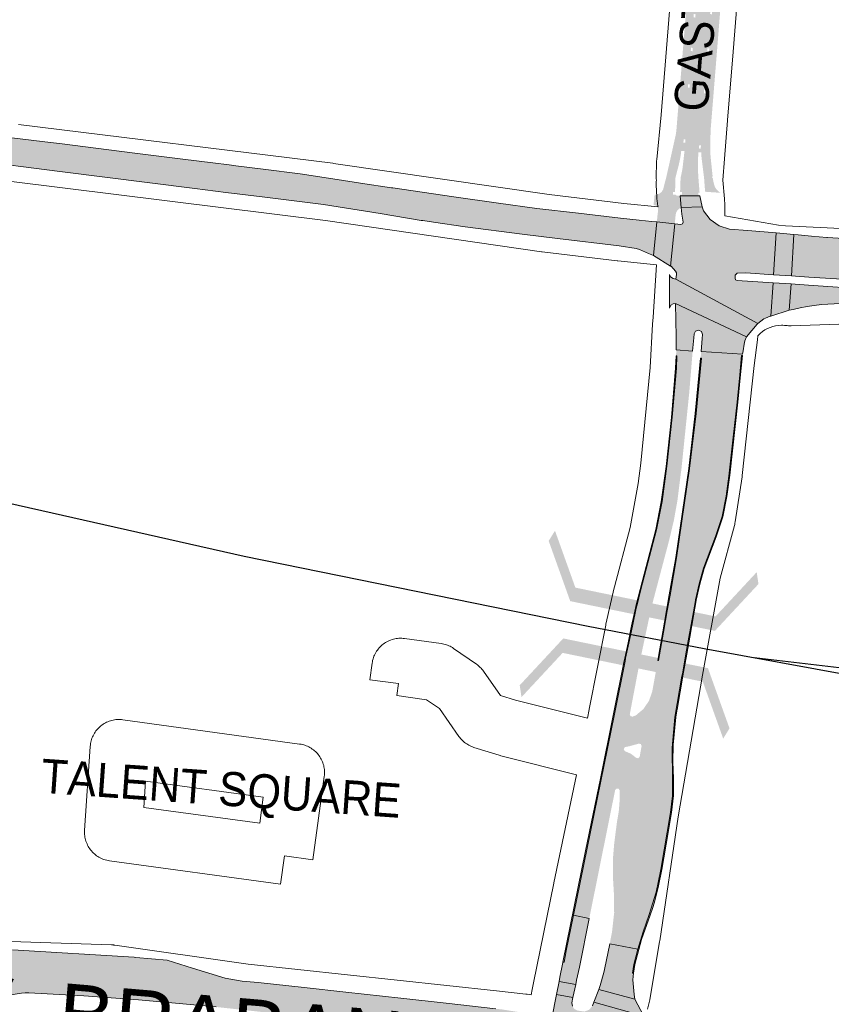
# Paper-space layout 'Layout1' of a CAD drawing. Header units: metres. Extents: x 123097 to 144122, y 392739 to 407589.
# Tile 228 of 256: x 133370 to 133553, y 396881 to 397103. Entities that reach past the tile are written whole.
import ezdxf
from ezdxf.enums import TextEntityAlignment as Align

# ---------------------------------------------------------------- set-up
doc = ezdxf.new("R2010")
doc.units = ezdxf.units.M
doc.header["$MEASUREMENT"] = 0
for name, color, linetype, lineweight in [('gs-anno-wegen algemeen tekst', 7, 'Continuous', 0), ('gs-knt-aanvullende hoofdweg', 7, 'Continuous', 0), ('gs-knt-spoorlijn', 7, 'Continuous', 30), ('gs-knt-wegen algemeen', 7, 'Continuous', 0), ('gs-symb-viaduct', 7, 'Continuous', 0), ('ir-ARC-asfalt-hoofdwegen-te inspecteren', 5, 'Continuous', 0), ('ir-ARC-fietspaden naastliggend- te inspecteren', 1, 'Continuous', 0)]:
    doc.layers.add(name, color=color, linetype=linetype, lineweight=lineweight)
doc.styles.add('Style-Arial', font='arial.ttf')

# ---------------------------------------------------------------- blocks, each defined once
blk = doc.blocks.new('gg0-viaduct_6')
at = {"layer": 'gs-symb-viaduct', "linetype": 'Continuous'}
blk.add_hatch(color=7, dxfattribs=at).paths.add_polyline_path([(-55.76, -16.89), (-58, -14), (-40, 0), (40, 0), (58, -14), (55.76, -16.89), (38.75, -3.66), (-38.75, -3.66)])

psp = doc.layouts.get("Layout1")

# ---------------------------------------------------------------- hatches: boundary and pattern name
at = {"layer": 'ir-ARC-asfalt-hoofdwegen-te inspecteren', "linetype": 'Continuous', "lineweight": 13}
h = psp.add_hatch(color=5, dxfattribs=at)
h.paths.add_polyline_path([(133523.075, 397073.207, 0.0327534), (133522.993, 397068.612), (133522.99, 397068.612), (133523.036, 397067.864), (133523.069, 397067.324), (133523.307, 397064.279), (133523.32, 397064.054), (133523.07, 397064.048), (133523.085, 397063.448), (133523.354, 397063.455), (133523.361, 397063.328), (133518.923, 397063.382), (133518.924, 397063.619), (133519.353, 397063.62), (133519.351, 397064.22), (133518.926, 397064.219), (133518.927, 397064.361), (133519.036, 397067.405), (133519.146, 397067.945), (133519.152, 397067.943), (133519.31, 397068.677), (133519.296, 397068.679), (133519.457, 397069.465), (133519.921, 397073.457), (133521.071, 397087.76), (133521.077, 397087.759), (133521.137, 397088.507), (133521.131, 397088.507), (133521.766, 397096.411), (133523.224, 397114.084), (133523.226, 397114.084), (133523.255, 397114.458), (133524.037, 397124.55), (133524.038, 397124.55), (133524.066, 397124.924), (133524.775, 397134.348), (133525.149, 397138.991), (133525.167, 397138.989), (133525.277, 397139.983), (133525.229, 397139.988), (133525.668, 397145.448), (133525.669, 397145.448), (133525.698, 397145.822), (133526.423, 397155.274), (133527.415, 397167.725), (133527.445, 397168.099), (133527.445, 397168.099), (133528.34, 397179.175), (133528.372, 397179.549), (133528.369, 397179.549), (133528.443, 397180.482), (133531.735, 397180.187), (133531.664, 397179.314), (133531.663, 397179.314), (133531.605, 397178.566), (133531.605, 397178.566), (133530.745, 397167.523), (133529.74, 397155.031), (133529.71, 397154.657), (133529.711, 397154.657), (133529.034, 397145.938), (133529.034, 397145.938), (133529.005, 397145.564), (133528.063, 397134.131), (133528.032, 397133.757), (133528.034, 397133.757), (133527.34, 397124.668), (133526.529, 397114.615), (133526.524, 397114.616), (133526.464, 397113.868), (133526.469, 397113.868), (133525.839, 397106.053), (133525.771, 397105.172), (133525.767, 397105.173), (133525.707, 397104.425), (133525.713, 397104.425), (133525.087, 397096.334), (133524.357, 397087.247), (133524.355, 397087.247), (133524.295, 397086.499), (133524.297, 397086.499), (133523.667, 397078.648), (133523.248, 397074.801), (133523.244, 397074.802), (133523.162, 397074.056), (133523.167, 397074.056)])
h.paths.add_polyline_path([(133529.934, 397176.113), (133529.736, 397176.636), (133530.035, 397177.108), (133530.233, 397176.586)], flags=16)
at = {"layer": 'ir-ARC-asfalt-hoofdwegen-te inspecteren', "linetype": 'Continuous', "lineweight": 13, "extrusion": (0, 0, -1)}
for points in [[(-133341.634, 397071.284), (-133343.906, 397071.877), (-133345.952, 397072.208), (-133347.364, 397072.325), (-133350.836, 397072.261), (-133358.687, 397071.424), (-133378.668, 397068.875), (-133409.228, 397065.021), (-133416.218, 397064.134), (-133424.446, 397063.09), (-133438.298, 397061.368), (-133451.095, 397059.335), (-133460.369, 397057.799), (-133460.759, 397057.745), (-133463.177, 397057.413), (-133470.339, 397056.374), (-133483.198, 397054.682), (-133491.181, 397053.684), (-133505.127, 397052.046), (-133509.006, 397051.427), (-133509.768, 397051.198), (-133511.808, 397050.301), (-133512.903, 397049.844), (-133513.654, 397057.442), (-133512.509, 397057.562), (-133509.631, 397057.827), (-133505.453, 397058.293), (-133495.962, 397059.413), (-133486.529, 397060.514), (-133477.855, 397061.659), (-133467.759, 397063.096), (-133454.009, 397065.128), (-133453.653, 397065.155), (-133446.685, 397066.24), (-133441.381, 397067.066), (-133433.049, 397068.321), (-133424.687, 397069.356), (-133418.481, 397070.143), (-133416.991, 397070.318), (-133413.302, 397070.777), (-133406.54, 397071.619), (-133395.641, 397073.021), (-133378.645, 397075.164), (-133375.274, 397075.585), (-133367.248, 397076.549), (-133362.847, 397077.145), (-133351.026, 397078.616), (-133346.673, 397079.131), (-133344.787, 397079.292), (-133342.893, 397079.386), (-133337.952, 397079.169), (-133338.028, 397078.882), (-133341.419, 397071.454), (-133341.457, 397071.238), (-133341.543, 397071.269)], [(-133613.754, 397043.698), (-133637.418, 397042.136), (-133637.404, 397041.464), (-133644.58, 397041.48), (-133651.75, 397041.211), (-133690.517, 397038.718), (-133691.228, 397038.689), (-133694.227, 397038.501), (-133695.234, 397038.383), (-133695.733, 397044.71), (-133694.726, 397044.722), (-133691.697, 397044.954), (-133688.585, 397045.111), (-133678.333, 397045.76), (-133658.149, 397047.07), (-133639.526, 397048.278), (-133624.11, 397049.297), (-133608.695, 397050.289), (-133596.255, 397051.07), (-133565.429, 397053.103), (-133552.266, 397053.953), (-133552.119, 397053.962), (-133548.659, 397054.253), (-133545.615, 397054.514), (-133544.616, 397054.578), (-133544.112, 397045.236), (-133545.047, 397045.175), (-133548.054, 397044.978), (-133560.519, 397044.212), (-133572.957, 397043.384), (-133583.217, 397042.729), (-133584.427, 397042.71), (-133585.403, 397042.721), (-133588.535, 397042.811), (-133591.647, 397043.17), (-133596.564, 397043.91), (-133602.523, 397044.314), (-133604.086, 397044.292), (-133605.644, 397044.217)], [(-133517.367, 397038.964), (-133517.85, 397038.972), (-133533.947, 397031.462), (-133536.377, 397034.361), (-133536.501, 397034.509), (-133517.991, 397044.538), (-133517.326, 397044.636), (-133516.716, 397045.053), (-133516.546, 397045.592), (-133516.542, 397037.983), (-133516.823, 397038.618)], [(-133607.838, 397039.272), (-133597.067, 397039.921), (-133561.125, 397042.271), (-133547.939, 397043.177), (-133544.924, 397043.384), (-133543.996, 397043.448), (-133543.545, 397037.507), (-133544.502, 397037.675), (-133546.054, 397038.015), (-133547.616, 397038.307), (-133549.235, 397038.558), (-133550.858, 397038.757), (-133555.197, 397039.034), (-133559.543, 397038.945), (-133593.192, 397036.741), (-133604.999, 397035.968), (-133633.123, 397034.102), (-133644.538, 397033.368), (-133655.951, 397032.605), (-133685.708, 397030.665), (-133690.592, 397030.34), (-133693.615, 397030.14), (-133694.597, 397029.912), (-133695.096, 397036.465), (-133694.111, 397036.51), (-133691.076, 397036.71), (-133690.666, 397036.746), (-133661.01, 397038.628), (-133654.554, 397038.715), (-133648.126, 397038.115), (-133642.198, 397037.459), (-133639.078, 397037.334), (-133635.957, 397037.443), (-133618.378, 397038.586)], [(-133517.85, 397038.972), (-133518.04, 397031.489), (-133518.062, 397028.505), (-133521.759, 397028.266), (-133522.055, 397031.25), (-133522.109, 397032.114), (-133522.397, 397032.733), (-133523.101, 397033.008), (-133523.754, 397032.661), (-133523.97, 397032.009), (-133523.905, 397031.106), (-133523.692, 397028.138), (-133533.061, 397027.532), (-133533.155, 397028.342), (-133533.419, 397029.839), (-133533.577, 397030.535), (-133533.947, 397031.462)], [(-133508.14, 396966.082), (-133509.006, 396970.148), (-133509.184, 396970.868), (-133510.053, 396974.339), (-133513.611, 396987.855), (-133514.863, 396994.239), (-133515.935, 397002.251), (-133517.151, 397013.31), (-133518.085, 397024.396), (-133518.213, 397027.194), (-133518.011, 397027.203), (-133517.901, 397024.355), (-133516.97, 397013.263), (-133515.76, 397002.197), (-133514.678, 396994.211), (-133513.411, 396987.894), (-133509.879, 396974.372), (-133509.018, 396970.9), (-133508.841, 396970.175), (-133507.97, 396966.114), (-133507.144, 396962.269), (-133506.408, 396958.837), (-133506.285, 396958.229), (-133503.858, 396946.259), (-133500.923, 396931.659), (-133497.557, 396915.286), (-133492.429, 396890.142), (-133492.684, 396890.09), (-133493.197, 396892.68), (-133494.835, 396900.723), (-133504.09, 396946.182), (-133506.469, 396958.194), (-133506.593, 396958.823), (-133507.32, 396962.237)], [(-133523.562, 397026.68), (-133522.322, 397014.177), (-133520.861, 397001.697), (-133517.922, 396981.572), (-133516.454, 396973.121), (-133515.842, 396969.595), (-133515.001, 396964.755), (-133514.338, 396960.935), (-133513.888, 396958.342), (-133514.074, 396958.31), (-133514.524, 396960.901), (-133515.187, 396964.719), (-133516.028, 396969.56), (-133516.641, 396973.086), (-133518.111, 396981.55), (-133521.055, 397001.7), (-133522.53, 397014.168), (-133523.782, 397026.66)]]:
    psp.add_hatch(color=5, dxfattribs=at).paths.add_polyline_path(points, flags=0)
at = {"layer": 'ir-ARC-asfalt-hoofdwegen-te inspecteren', "linetype": 'Continuous', "lineweight": 13}
for points in [[(133517.707, 397057.023), (133516.748, 397047.427), (133516.915, 397047.466), (133517.907, 397046.297), (133518.097, 397045.921), (133518.112, 397045.525), (133517.991, 397044.538), (133536.501, 397034.509), (133537.888, 397035.551), (133538.255, 397035.711), (133539.293, 397036.122), (133539.451, 397036.133), (133539.955, 397043.685), (133531.84, 397044.235), (133531.48, 397044.364), (133531.38, 397044.732), (133531.386, 397045.375), (133531.83, 397045.857), (133533.759, 397045.913), (133540.054, 397045.487), (133540.631, 397054.95), (133534.26, 397055.477), (133530.091, 397055.838), (133527.748, 397056.584), (133525.729, 397057.988), (133524.215, 397059.926), (133523.921, 397060.869), (133519.141, 397060.708), (133519.327, 397059.22), (133519.629, 397057.356), (133519.47, 397057.014), (133519.11, 397056.901)], [(133508.476, 396889.599), (133508.13, 396887.65), (133508.386, 396887.625), (133508.702, 396889.571), (133510.225, 396895.223), (133512.161, 396900.748), (133512.656, 396902.224), (133513.114, 396903.712), (133514.069, 396907.359), (133514.801, 396911.058), (133516.239, 396919.419), (133517.011, 396923.971), (133517.428, 396927.78), (133517.462, 396931.611), (133517.289, 396935.424), (133517.356, 396939.241), (133517.982, 396945.477), (133518.212, 396946.917), (133518.258, 396947.203), (133519.56, 396954.743), (133519.723, 396955.664), (133520.443, 396959.747), (133521.117, 396963.568), (133521.974, 396968.423), (133522.499, 396971.396), (133522.571, 396971.958), (133523.351, 396975.556), (133524.382, 396979.091), (133527.05, 396986.292), (133528.552, 396990.772), (133529.519, 396995.398), (133530.136, 397000.174), (133531.995, 397016.719), (133532.589, 397022.922), (133533.032, 397027.251), (133532.834, 397027.27), (133532.424, 397022.88), (133531.799, 397016.71), (133530.934, 397008.776), (133529.91, 396999.973), (133529.348, 396995.437), (133528.399, 396990.831), (133526.9, 396986.374), (133524.232, 396979.203), (133523.205, 396975.625), (133522.428, 396971.985), (133522.333, 396971.433), (133521.799, 396968.457), (133520.929, 396963.604), (133520.245, 396959.785), (133519.513, 396955.704), (133519.341, 396954.745), (133519.315, 396954.744), (133517.746, 396945.528), (133517.105, 396938.557), (133517.233, 396931.557), (133517.183, 396927.753), (133516.785, 396923.97), (133514.568, 396911.07), (133513.501, 396905.903), (133511.949, 396900.86), (133510.561, 396897), (133509.364, 396893.076)], [(133495.344, 396885.057), (133495.527, 396886.023), (133496.168, 396888.982), (133498.386, 396899.991), (133494.835, 396900.723), (133493.197, 396892.68), (133492.684, 396890.09), (133492.429, 396890.142), (133492.403, 396890.013), (133492.352, 396889.675), (133491.767, 396886.744), (133491.569, 396885.755)], [(133508.688, 396881.76), (133508.56, 396882.798), (133508.249, 396886.129), (133508.386, 396887.625), (133508.13, 396887.65), (133508.476, 396889.599), (133509.364, 396893.076), (133503.007, 396894.254), (133501.864, 396888.444), (133501.707, 396887.756), (133500.87, 396884.856), (133500.587, 396883.912)], [(133479.799, 396872.7), (133481.79, 396872.37), (133482.741, 396872.216), (133483.743, 396878.634), (133482.782, 396878.79), (133480.804, 396879.089), (133478.646, 396879.43), (133477.232, 396879.574), (133466.05, 396880.828), (133455.772, 396882.015), (133443.386, 396883.322), (133433.966, 396884.397), (133423.515, 396885.518), (133419.916, 396885.854), (133416.045, 396886.521), (133408.715, 396888.78), (133402.985, 396890.596), (133395.901, 396891.167), (133395.509, 396891.22), (133367.97, 396892.898), (133352.486, 396893.406), (133336.994, 396893.584), (133328.493, 396893.629), (133326.178, 396893.664), (133323.185, 396893.669), (133322.217, 396893.69), (133322.22, 396880.899), (133323.206, 396880.904), (133326.108, 396880.973), (133336.262, 396881.077), (133355.15, 396880.806), (133370.047, 396883.101), (133370.864, 396883.19), (133371.682, 396883.205), (133384.096, 396882.531), (133396.493, 396881.605), (133414.045, 396879.991), (133436.873, 396877.479), (133457.667, 396875.276), (133474.356, 396873.443), (133479.826, 396872.735)], [(133510.868, 396877.709), (133510.753, 396877.922), (133499.441, 396881.07), (133499.108, 396880.25), (133498.368, 396879.358), (133497.283, 396878.953), (133495.688, 396879.185), (133495.008, 396879.55), (133494.573, 396880.187), (133494.481, 396880.954), (133494.696, 396882.094), (133490.988, 396882.81), (133490.771, 396881.669), (133490.147, 396878.608), (133489.744, 396877.976), (133489.015, 396877.802), (133486.756, 396878.169), (133485.758, 396871.755), (133487.451, 396871.499), (133487.8, 396871.231), (133487.832, 396870.792), (133487.525, 396870.477), (133486.37, 396870.301), (133485.519, 396870.294), (133483.425, 396857.192), (133488.74, 396856.301), (133496.323, 396854.808), (133503.852, 396853.066), (133506.935, 396852.26), (133509.229, 396851.607), (133510.956, 396857.808), (133509.603, 396858.172), (133507.711, 396858.778), (133503.741, 396860.284), (133502.587, 396860.899), (133501.669, 396861.83), (133501.07, 396862.993), (133500.788, 396864.395), (133501.013, 396865.961), (133501.872, 396866.955), (133503.076, 396867.483), (133504.389, 396867.441), (133512.844, 396864.677), (133515.476, 396874.197), (133514.222, 396874.784), (133512.407, 396876.088)]]:
    psp.add_hatch(color=5, dxfattribs=at).paths.add_polyline_path(points, flags=0)
h = psp.add_hatch(color=5, dxfattribs=at)
h.paths.add_polyline_path([(133509.364, 396893.076), (133503.007, 396894.254), (133503.523, 396896.878), (133504.018, 396901.286), (133503.95, 396905.722), (133503.736, 396909.413), (133503.771, 396913.898), (133504.024, 396916.934), (133504.638, 396921.734), (133505.068, 396924.289), (133505.273, 396926.872), (133505.267, 396928.934), (133505.01, 396929.345), (133504.526, 396929.37), (133504.229, 396928.987), (133498.386, 396899.991), (133494.835, 396900.723), (133504.09, 396946.182), (133506.469, 396958.194), (133506.593, 396958.823), (133507.32, 396962.237), (133508.14, 396966.082), (133509.006, 396970.148), (133509.184, 396970.868), (133510.053, 396974.339), (133513.611, 396987.855), (133514.863, 396994.239), (133515.935, 397002.251), (133517.151, 397013.31), (133518.085, 397024.396), (133518.213, 397027.194), (133518.011, 397027.203), (133518.062, 397028.505), (133521.759, 397028.266), (133520.989, 397018.822), (133519.258, 397001.934), (133518.314, 396994.436), (133517.507, 396989.957), (133516.458, 396985.528), (133513.328, 396973.716), (133512.8, 396971.721), (133512.456, 396970.242), (133511.903, 396967.863), (133511.391, 396965.456), (133510.578, 396961.632), (133509.716, 396957.574), (133507.547, 396946.151), (133507.723, 396945.716), (133508.184, 396945.63), (133508.888, 396945.872), (133510.628, 396947.341), (133511.91, 396949.223), (133512.641, 396951.379), (133513.625, 396956.828), (133513.888, 396958.342), (133514.074, 396958.31), (133514.524, 396960.901), (133515.187, 396964.719), (133516.028, 396969.56), (133516.641, 396973.086), (133518.111, 396981.55), (133521.055, 397001.7), (133522.53, 397014.168), (133523.782, 397026.66), (133523.562, 397026.68), (133523.692, 397028.138), (133533.061, 397027.532), (133533.032, 397027.251), (133532.834, 397027.27), (133532.424, 397022.88), (133531.799, 397016.71), (133530.934, 397008.776), (133529.91, 396999.973), (133529.348, 396995.437), (133528.399, 396990.831), (133526.9, 396986.374), (133524.232, 396979.203), (133523.205, 396975.625), (133522.428, 396971.985), (133522.333, 396971.433), (133521.799, 396968.457), (133520.929, 396963.604), (133520.245, 396959.785), (133519.513, 396955.704), (133519.341, 396954.745), (133519.315, 396954.744), (133517.746, 396945.528), (133517.105, 396938.557), (133517.233, 396931.557), (133517.183, 396927.753), (133516.785, 396923.97), (133514.568, 396911.07), (133513.501, 396905.903), (133511.949, 396900.86), (133510.561, 396897)])
h.paths.add_polyline_path([(133509.439, 396936.215), (133509.01, 396936.301), (133507.815, 396937.217), (133506.435, 396937.82), (133506.164, 396938.268), (133506.43, 396938.719), (133507.434, 396938.923), (133509.569, 396939.506), (133510.033, 396939.434), (133510.22, 396939.003), (133509.773, 396936.497)], flags=16)
at = {"layer": 'ir-ARC-fietspaden naastliggend- te inspecteren', "linetype": 'Continuous', "lineweight": 30}
h = psp.add_hatch(color=1, dxfattribs=at)
h.paths.add_polyline_path([(133526.333, 397067.218, 0.0561694), (133526.827, 397065.263, 0.1505144), (133528.134, 397064.02), (133524.575, 397064.268), (133524.347, 397067.328), (133523.729, 397072.334), (133523.706, 397073.187), (133523.075, 397073.207), (133523.167, 397074.056), (133523.56, 397074.013), (133523.641, 397074.758), (133523.248, 397074.801), (133523.667, 397078.648), (133524.297, 397086.499), (133524.694, 397086.467), (133524.754, 397087.215), (133524.357, 397087.247), (133525.087, 397096.334), (133525.058, 397095.96), (133525.457, 397095.929), (133525.515, 397096.677), (133525.116, 397096.708), (133525.713, 397104.425), (133526.105, 397104.393), (133526.166, 397105.14), (133525.771, 397105.172), (133525.839, 397106.053), (133526.469, 397113.868), (133526.862, 397113.836), (133526.923, 397114.583), (133526.529, 397114.615), (133527.34, 397124.668), (133527.311, 397124.294), (133527.71, 397124.264), (133527.767, 397125.012), (133527.369, 397125.042), (133528.034, 397133.757), (133528.431, 397133.724), (133528.492, 397134.472), (133528.094, 397134.505), (133529.005, 397145.564), (133528.976, 397145.19), (133529.375, 397145.159), (133529.433, 397145.907), (133529.034, 397145.938), (133529.711, 397154.657), (133530.109, 397154.625), (133530.169, 397155.373), (133529.77, 397155.405), (133530.745, 397167.523), (133530.716, 397167.149), (133531.115, 397167.118), (133531.173, 397167.866), (133530.774, 397167.897), (133530.745, 397167.523), (133531.605, 397178.566), (133532.004, 397178.535), (133532.062, 397179.283), (133531.664, 397179.314), (133531.735, 397180.187), (133532.385, 397188.21), (133534.578, 397187.982), (133534.276, 397184.023), (133527.13, 397094.392), (133525.818, 397078.192), (133525.731, 397074.26), (133525.75, 397073.23), (133525.813, 397072.198), (133526.274, 397067.78), (133526.124, 397067.48), (133526.306, 397067.48)])
h.paths.add_polyline_path([(133532.77, 397176.068), (133532.572, 397176.591), (133532.871, 397177.063), (133533.069, 397176.541)], flags=16)
at = {"layer": 'ir-ARC-fietspaden naastliggend- te inspecteren', "linetype": 'Continuous', "lineweight": 30, "extrusion": (0, 0, -1)}
h = psp.add_hatch(color=1, dxfattribs=at)
h.paths.add_polyline_path([(-133519.119, 397072.903, 0.029104), (-133518.347, 397069.289), (-133517.876, 397067.449), (-133517.788, 397064.407), (-133517.778, 397064.215), (-133517.351, 397064.214), (-133517.353, 397063.614), (-133517.853, 397063.616, -0.2203349), (-133518.244, 397063.372), (-133518.923, 397063.382), (-133519.141, 397060.708, -0.2777728), (-133517.921, 397059.112), (-133517.707, 397057.023), (-133513.654, 397057.442), (-133513.873, 397059.486, -0.3881277), (-133513.908, 397059.821), (-133513.942, 397060.135, -0.4669359), (-133512.924, 397061.266), (-133513.165, 397063.626, -0.3361021), (-133515.079, 397064.787), (-133515.835, 397067.708), (-133517.794, 397076.474), (-133517.957, 397077.273), (-133518.076, 397078.079), (-133518.883, 397087.963), (-133520.704, 397110.614), (-133521.355, 397118.794), (-133526.234, 397180.336), (-133526.59, 397184.736), (-133528.804, 397185.042), (-133528.443, 397180.482), (-133528.369, 397179.549), (-133527.973, 397179.583), (-133527.91, 397178.835), (-133528.308, 397178.801), (-133528.34, 397179.175), (-133527.445, 397168.099), (-133527.047, 397168.131), (-133526.986, 397167.384), (-133527.385, 397167.351), (-133527.415, 397167.725), (-133526.423, 397155.274), (-133526.453, 397155.648), (-133526.054, 397155.679), (-133525.995, 397154.932), (-133526.393, 397154.9), (-133526.423, 397155.274), (-133525.698, 397145.822), (-133525.727, 397146.196), (-133525.328, 397146.226), (-133525.271, 397145.478), (-133525.668, 397145.448), (-133525.229, 397139.988), (-133524.283, 397140.093), (-133524.173, 397139.099), (-133525.149, 397138.991), (-133524.775, 397134.348), (-133524.805, 397134.722), (-133524.406, 397134.754), (-133524.346, 397134.006), (-133524.745, 397133.974), (-133524.775, 397134.348), (-133524.094, 397125.298), (-133523.695, 397125.328), (-133523.639, 397124.58), (-133524.037, 397124.55), (-133523.255, 397114.458), (-133523.284, 397114.832), (-133522.885, 397114.863), (-133522.827, 397114.115), (-133523.224, 397114.084), (-133521.766, 397096.411), (-133521.797, 397096.785), (-133521.398, 397096.818), (-133521.337, 397096.07), (-133521.735, 397096.037), (-133521.766, 397096.411), (-133521.131, 397088.507), (-133520.738, 397088.538), (-133520.679, 397087.791), (-133521.071, 397087.76), (-133519.921, 397073.457), (-133519.169, 397073.492)])
h.paths.add_polyline_path([(-133522.362, 397103.642), (-133522.424, 397104.39), (-133522.025, 397104.423), (-133521.964, 397103.675)], flags=16)
h.paths.add_polyline_path([(-133520.066, 397075.327), (-133520.126, 397076.075), (-133519.728, 397076.107), (-133519.667, 397075.36)], flags=16)
h.paths.add_polyline_path([(-133527.099, 397176.469), (-133527.398, 397176.942), (-133527.2, 397177.464), (-133526.901, 397176.992)], flags=16)

# ---------------------------------------------------------------- linework, layer by layer
at = {"layer": 'gs-knt-aanvullende hoofdweg', "color": 7, "linetype": 'Continuous', "flags": 128}
for points in [[(133513.929, 397060.828), (133513.903, 397060.999), (133513.717, 397062.23), (133513.666, 397062.647), (133513.638, 397063.066), (133513.532, 397065.819), (133513.527, 397066.207), (133513.542, 397066.594), (133513.559, 397066.865), (133513.545, 397067.154), (133513.543, 397067.489), (133513.6, 397070.948), (133513.612, 397071.26), (133513.636, 397071.571), (133514.646, 397081.673), (133516.873, 397109.85), (133523.524, 397195.977), (133523.546, 397202.877), (133522.743, 397220.296), (133522.743, 397220.312)], [(133540.346, 397215.497), (133538.543, 397191.768), (133538.54, 397191.741), (133530.93, 397095.869), (133530.927, 397095.827), (133529.628, 397080.552), (133529.618, 397080.441), (133529.607, 397080.339), (133528.925, 397071.699), (133528.615, 397066.918), (133528.924, 397062.674), (133529.021, 397061.334), (133529.032, 397061.143), (133529.034, 397061.099), (133529.037, 397061.045), (133529.041, 397060.755), (133529.032, 397058.803)], [(133497.984, 396945.253), (133498.353, 396947.252), (133498.37, 396947.344), (133502.108, 396966.275), (133502.11, 396966.284), (133502.153, 396966.488), (133504.015, 396974.707), (133504.076, 396974.958), (133507.601, 396988.352), (133509.446, 396998.333), (133510.046, 397002.917), (133512.149, 397024.53), (133512.713, 397034.301), (133512.717, 397034.36), (133512.805, 397035.886), (133512.808, 397035.949), (133513.592, 397047.775)], [(133536.471, 397031.722), (133536.471, 397031.686), (133536.468, 397031.537), (133536.458, 397031.318), (133536.447, 397031.169), (133536.426, 397030.951), (133536.408, 397030.803), (133535.643, 397024.991), (133532.965, 397000.131), (133532.923, 396999.805), (133531.374, 396989.643), (133531.326, 396989.362), (133531.306, 396989.268), (133531.298, 396989.223), (133531.287, 396989.177), (133531.267, 396989.084), (133531.198, 396988.807), (133527.968, 396976.903), (133527.967, 396976.898), (133523.964, 396954.956), (133518.455, 396922.942), (133514.303, 396894.949), (133514.279, 396894.798), (133512.043, 396881.583), (133511.991, 396881.308), (133511.929, 396881.034), (133511.557, 396879.529)], [(133485.236, 396882.717), (133485.479, 396883.929), (133485.482, 396883.948), (133485.78, 396885.411), (133485.782, 396885.421), (133485.787, 396885.444), (133490.368, 396907.992), (133490.377, 396908.031), (133495.477, 396932.458)], [(133314.974, 396893.76), (133342.021, 396894.48), (133342.19, 396894.485), (133342.259, 396894.487), (133364.864, 396894.882), (133365.057, 396894.883), (133365.25, 396894.879), (133390.345, 396894.027), (133390.616, 396894.013), (133390.751, 396894.001), (133390.795, 396893.997), (133390.886, 396893.989), (133391.155, 396893.955), (133421.302, 396889.636), (133421.306, 396889.635), (133477.405, 396883.606), (133484.045, 396882.892), (133484.382, 396882.848), (133485.236, 396882.717)]]:
    psp.add_lwpolyline(points, dxfattribs=at)
at = {"layer": 'gs-knt-spoorlijn', "color": 7, "linetype": 'Continuous', "flags": 128}
for points in [[(126023.424, 398789.468), (133158.298, 397044.421), (133349.389, 396997.95), (133420.377, 396981.856), (133498.126, 396966.094), (133524.4, 396961.056), (133598.384, 396947.499), (133687.152, 396932.951), (133768.982, 396920.642), (133863.799, 396907.275), (133969.45, 396892.641)], [(133535.671, 396958.991), (133566.376, 396955.382), (133574.647, 396954.855), (133590.903, 396953.918), (133617.937, 396949.251), (133650.052, 396945.016), (133676.966, 396943.324), (133744.382, 396939.512), (133795.524, 396936.146), (133842.218, 396931.429), (133943.983, 396917.663), (134027.986, 396905.867)]]:
    psp.add_lwpolyline(points, dxfattribs=at)
at = {"layer": 'gs-knt-wegen algemeen', "color": 7, "linetype": 'Continuous', "flags": 128}
for points in [[(133369.343, 397079.476), (133440.451, 397070.707), (133440.585, 397070.689), (133440.589, 397070.689), (133440.593, 397070.688)], [(133440.593, 397070.688), (133489.35, 397063.613), (133506.19, 397061.619), (133513.929, 397060.828)], [(133513.592, 397047.775), (133504.814, 397048.672), (133504.711, 397048.683), (133487.734, 397050.693), (133487.565, 397050.715), (133438.788, 397057.793), (133367.797, 397066.548), (133345.702, 397069.163), (133344.507, 397069.259), (133342.693, 397069.065), (133339.692, 397068.456), (133337.041, 397067.754), (133336.479, 397067.586), (133328.566, 397064.346)], [(133529.032, 397058.803), (133541.157, 397056.685), (133542.748, 397056.562), (133600.622, 397053.773), (133600.652, 397053.772), (133655.412, 397050.883), (133655.503, 397050.878), (133697.149, 397048.097), (133701.426, 397047.83)], [(133554.78, 397034.362), (133544.006, 397033.972), (133543.725, 397033.968), (133543.444, 397033.976), (133543.163, 397033.996), (133542.884, 397034.029), (133542.534, 397034.068), (133542.182, 397034.091), (133541.83, 397034.097), (133541.173, 397034.063), (133540.521, 397033.971), (133539.88, 397033.82), (133539.255, 397033.613), (133538.651, 397033.351), (133538.073, 397033.036), (133537.526, 397032.67), (133537.013, 397032.257), (133536.539, 397031.8), (133536.471, 397031.722)], [(133397.692, 396925.103), (133423.881, 396921.507), (133424.691, 396927.41), (133398.094, 396931.061), (133397.692, 396925.103)]]:
    psp.add_lwpolyline(points, dxfattribs=at)
for points in [[(133495.477, 396932.458), (133478.382, 396936.775), (133478.206, 396936.822), (133478.032, 396936.874), (133472.314, 396938.663), (133472.026, 396938.761), (133471.743, 396938.871), (133471.465, 396938.995), (133471.194, 396939.132), (133470.929, 396939.282), (133470.671, 396939.443), (133470.422, 396939.617), (133470.18, 396939.802), (133469.948, 396939.997), (133469.724, 396940.204), (133469.511, 396940.421), (133469.308, 396940.647), (133469.116, 396940.883), (133468.936, 396941.127), (133464.493, 396947.436), (133461.58, 396949.453), (133454.861, 396950.376, -0.3696018), (133454.853, 396950.386), (133455.222, 396953.073), (133448.791, 396953.957, -0.3696026), (133448.783, 396953.967), (133449.298, 396957.711), (133449.349, 396958.026), (133449.415, 396958.339), (133449.497, 396958.647), (133449.594, 396958.952), (133449.706, 396959.251), (133449.832, 396959.545), (133449.973, 396959.832), (133450.127, 396960.111), (133450.295, 396960.383), (133450.477, 396960.646), (133450.67, 396960.9), (133450.876, 396961.144), (133451.094, 396961.378), (133451.323, 396961.601), (133451.563, 396961.812), (133451.813, 396962.012), (133452.072, 396962.198), (133452.34, 396962.372), (133452.616, 396962.533), (133452.9, 396962.679), (133453.191, 396962.812), (133453.488, 396962.93), (133453.79, 396963.034), (133454.097, 396963.122), (133454.408, 396963.196), (133454.722, 396963.254), (133455.039, 396963.296), (133455.357, 396963.323), (133455.677, 396963.335), (133455.996, 396963.33), (133456.315, 396963.31), (133456.632, 396963.275), (133464.893, 396962.14), (133465.195, 396962.092), (133465.494, 396962.029), (133465.79, 396961.952), (133466.082, 396961.862), (133466.369, 396961.758), (133466.651, 396961.64), (133466.927, 396961.51), (133467.197, 396961.366), (133467.46, 396961.21), (133467.715, 396961.042), (133472.857, 396957.48), (133473.088, 396957.312), (133473.312, 396957.135), (133473.528, 396956.947), (133473.735, 396956.75), (133473.934, 396956.544), (133474.123, 396956.33), (133474.303, 396956.108), (133474.472, 396955.878), (133478.309, 396950.43), (133481.746, 396949.354), (133497.984, 396945.253)], [(133438.475, 396932.085), (133435.894, 396913.286, -0.3695998), (133435.884, 396913.278), (133429.454, 396914.161), (133428.571, 396907.73, -0.3696023), (133428.56, 396907.722), (133389.903, 396913.031), (133389.592, 396913.081), (133389.284, 396913.146), (133388.979, 396913.227), (133388.678, 396913.322), (133388.383, 396913.431), (133388.092, 396913.555), (133387.809, 396913.692), (133387.532, 396913.843), (133387.263, 396914.008), (133387.002, 396914.185), (133386.75, 396914.374), (133386.508, 396914.576), (133386.275, 396914.789), (133386.053, 396915.013), (133385.843, 396915.248), (133385.643, 396915.492), (133385.456, 396915.746), (133385.282, 396916.008), (133385.12, 396916.279), (133384.972, 396916.557), (133384.837, 396916.842), (133384.716, 396917.134), (133384.61, 396917.431), (133384.518, 396917.732), (133384.441, 396918.038), (133384.378, 396918.347), (133384.331, 396918.659), (133384.299, 396918.972), (133384.282, 396919.287), (133384.28, 396919.602), (133384.294, 396919.917), (133385.572, 396938.896), (133385.6, 396939.209), (133385.644, 396939.52), (133385.703, 396939.828), (133385.776, 396940.134), (133385.864, 396940.435), (133385.967, 396940.732), (133386.083, 396941.023), (133386.214, 396941.309), (133386.358, 396941.588), (133386.516, 396941.859), (133386.686, 396942.123), (133386.869, 396942.378), (133387.064, 396942.624), (133387.271, 396942.861), (133387.488, 396943.087), (133387.717, 396943.302), (133387.955, 396943.506), (133388.204, 396943.699), (133388.461, 396943.879), (133388.726, 396944.047), (133389, 396944.201), (133389.28, 396944.342), (133389.567, 396944.47), (133389.86, 396944.583), (133390.157, 396944.683), (133390.46, 396944.767), (133390.766, 396944.838), (133391.075, 396944.893), (133391.386, 396944.933), (133391.699, 396944.959), (133392.013, 396944.969), (133392.327, 396944.964), (133392.64, 396944.944), (133392.952, 396944.909), (133432.911, 396939.423), (133433.217, 396939.374), (133433.52, 396939.31), (133433.82, 396939.232), (133434.116, 396939.139), (133434.407, 396939.033), (133434.692, 396938.913), (133434.972, 396938.779), (133435.245, 396938.632), (133435.511, 396938.473), (133435.768, 396938.301), (133436.017, 396938.117), (133436.258, 396937.921), (133436.488, 396937.714), (133436.709, 396937.496), (133436.919, 396937.268), (133437.117, 396937.031), (133437.305, 396936.784), (133437.48, 396936.528), (133437.643, 396936.265), (133437.793, 396935.994), (133437.93, 396935.716), (133438.054, 396935.432), (133438.164, 396935.142), (133438.26, 396934.848), (133438.343, 396934.549), (133438.41, 396934.247), (133438.464, 396933.942), (133438.502, 396933.634), (133438.526, 396933.325), (133438.536, 396933.016), (133438.53, 396932.706), (133438.51, 396932.397), (133438.476, 396932.093), (133438.476, 396932.089), (133438.475, 396932.085)]]:
    psp.add_lwpolyline(points, format="xyb", dxfattribs=at)
at = {"layer": 'ir-ARC-asfalt-hoofdwegen-te inspecteren', "color": 5, "linetype": 'Continuous', "lineweight": 13}
for points in [[(133358.687, 397071.424), (133378.668, 397068.875), (133409.228, 397065.021), (133416.218, 397064.134), (133424.446, 397063.09), (133438.298, 397061.368), (133451.095, 397059.335), (133460.369, 397057.799), (133460.759, 397057.745), (133463.177, 397057.413), (133470.339, 397056.374), (133483.198, 397054.682), (133491.181, 397053.684), (133505.127, 397052.046), (133509.006, 397051.427), (133509.768, 397051.198), (133511.808, 397050.301), (133512.903, 397049.844), (133513.654, 397057.442), (133512.509, 397057.562), (133509.631, 397057.827), (133505.453, 397058.293), (133495.962, 397059.413), (133486.529, 397060.514), (133477.855, 397061.659), (133467.759, 397063.096), (133454.009, 397065.128), (133453.653, 397065.155), (133446.685, 397066.24), (133441.381, 397067.066), (133433.049, 397068.321), (133424.687, 397069.356), (133418.481, 397070.143), (133416.991, 397070.318), (133413.302, 397070.777), (133406.54, 397071.619), (133395.641, 397073.021), (133378.645, 397075.164), (133375.274, 397075.585), (133367.248, 397076.549)], [(133565.429, 397053.103), (133552.266, 397053.953), (133552.119, 397053.962), (133548.659, 397054.253), (133545.615, 397054.514), (133544.616, 397054.578), (133544.112, 397045.236), (133545.047, 397045.175), (133548.054, 397044.978), (133560.519, 397044.212)], [(133561.125, 397042.271), (133547.939, 397043.177), (133544.924, 397043.384), (133543.996, 397043.448), (133543.545, 397037.507), (133544.502, 397037.675), (133546.054, 397038.015), (133547.616, 397038.307), (133549.235, 397038.558), (133550.858, 397038.757), (133555.197, 397039.034)], [(133477.232, 396879.574), (133466.05, 396880.828), (133455.772, 396882.015), (133443.386, 396883.322), (133433.966, 396884.397), (133423.515, 396885.518), (133419.916, 396885.854), (133416.045, 396886.521), (133408.715, 396888.78), (133402.985, 396890.596), (133395.901, 396891.167), (133395.509, 396891.22), (133367.97, 396892.898)], [(133355.15, 396880.806), (133370.047, 396883.101), (133370.864, 396883.19), (133371.682, 396883.205), (133384.096, 396882.531), (133396.493, 396881.605), (133414.045, 396879.991)], [(133494.573, 396880.187), (133494.481, 396880.954), (133494.696, 396882.094), (133490.988, 396882.81), (133490.771, 396881.669), (133490.147, 396878.608)], [(133510.753, 396877.922), (133499.441, 396881.07), (133499.108, 396880.25)]]:
    psp.add_lwpolyline(points, dxfattribs=at)
for points in [[(133523.361, 397063.328), (133518.923, 397063.382), (133519.141, 397060.708), (133523.921, 397060.869)], [(133517.707, 397057.023), (133516.748, 397047.427), (133516.915, 397047.466), (133517.907, 397046.297), (133518.097, 397045.921), (133518.112, 397045.525), (133517.991, 397044.538), (133536.501, 397034.509), (133537.888, 397035.551), (133538.255, 397035.711), (133539.293, 397036.122), (133539.451, 397036.133), (133539.955, 397043.685), (133531.84, 397044.235), (133531.48, 397044.364), (133531.38, 397044.732), (133531.386, 397045.375), (133531.83, 397045.857), (133533.759, 397045.913), (133540.054, 397045.487), (133540.631, 397054.95), (133534.26, 397055.477), (133530.091, 397055.838), (133527.748, 397056.584), (133525.729, 397057.988), (133524.215, 397059.926), (133523.921, 397060.869), (133519.141, 397060.708), (133519.327, 397059.22), (133519.629, 397057.356), (133519.47, 397057.014), (133519.11, 397056.901)], [(133516.748, 397047.427), (133517.707, 397057.023), (133513.654, 397057.442), (133512.903, 397049.844)], [(133544.112, 397045.236), (133544.616, 397054.578), (133540.631, 397054.95), (133540.054, 397045.487)], [(133517.367, 397038.964), (133517.85, 397038.972), (133533.947, 397031.462), (133536.377, 397034.361), (133536.501, 397034.509), (133517.991, 397044.538), (133517.326, 397044.636), (133516.716, 397045.053), (133516.546, 397045.592), (133516.542, 397037.983), (133516.823, 397038.618)], [(133543.545, 397037.507), (133543.996, 397043.448), (133539.955, 397043.685), (133539.451, 397036.133)], [(133517.85, 397038.972), (133518.04, 397031.489), (133518.062, 397028.505), (133521.759, 397028.266), (133522.055, 397031.25), (133522.109, 397032.114), (133522.397, 397032.733), (133523.101, 397033.008), (133523.754, 397032.661), (133523.97, 397032.009), (133523.905, 397031.106), (133523.692, 397028.138), (133533.061, 397027.532), (133533.155, 397028.342), (133533.419, 397029.839), (133533.577, 397030.535), (133533.947, 397031.462)], [(133508.14, 396966.082), (133509.006, 396970.148), (133509.184, 396970.868), (133510.053, 396974.339), (133513.611, 396987.855), (133514.863, 396994.239), (133515.935, 397002.251), (133517.151, 397013.31), (133518.085, 397024.396), (133518.213, 397027.194), (133518.011, 397027.203), (133517.901, 397024.355), (133516.97, 397013.263), (133515.76, 397002.197), (133514.678, 396994.211), (133513.411, 396987.894), (133509.879, 396974.372), (133509.018, 396970.9), (133508.841, 396970.175), (133507.97, 396966.114), (133507.144, 396962.269), (133506.408, 396958.837), (133506.285, 396958.229), (133503.858, 396946.259), (133500.923, 396931.659), (133497.557, 396915.286), (133492.429, 396890.142), (133492.684, 396890.09), (133493.197, 396892.68), (133494.835, 396900.723), (133504.09, 396946.182), (133506.469, 396958.194), (133506.593, 396958.823), (133507.32, 396962.237)], [(133508.476, 396889.599), (133508.13, 396887.65), (133508.386, 396887.625), (133508.702, 396889.571), (133510.225, 396895.223), (133512.161, 396900.748), (133512.656, 396902.224), (133513.114, 396903.712), (133514.069, 396907.359), (133514.801, 396911.058), (133516.239, 396919.419), (133517.011, 396923.971), (133517.428, 396927.78), (133517.462, 396931.611), (133517.289, 396935.424), (133517.356, 396939.241), (133517.982, 396945.477), (133518.212, 396946.917), (133518.258, 396947.203), (133519.56, 396954.743), (133519.723, 396955.664), (133520.443, 396959.747), (133521.117, 396963.568), (133521.974, 396968.423), (133522.499, 396971.396), (133522.571, 396971.958), (133523.351, 396975.556), (133524.382, 396979.091), (133527.05, 396986.292), (133528.552, 396990.772), (133529.519, 396995.398), (133530.136, 397000.174), (133531.995, 397016.719), (133532.589, 397022.922), (133533.032, 397027.251), (133532.834, 397027.27), (133532.424, 397022.88), (133531.799, 397016.71), (133530.934, 397008.776), (133529.91, 396999.973), (133529.348, 396995.437), (133528.399, 396990.831), (133526.9, 396986.374), (133524.232, 396979.203), (133523.205, 396975.625), (133522.428, 396971.985), (133522.333, 396971.433), (133521.799, 396968.457), (133520.929, 396963.604), (133520.245, 396959.785), (133519.513, 396955.704), (133519.341, 396954.745), (133519.315, 396954.744), (133517.746, 396945.528), (133517.105, 396938.557), (133517.233, 396931.557), (133517.183, 396927.753), (133516.785, 396923.97), (133514.568, 396911.07), (133513.501, 396905.903), (133511.949, 396900.86), (133510.561, 396897), (133509.364, 396893.076)], [(133523.562, 397026.68), (133522.322, 397014.177), (133520.861, 397001.697), (133517.922, 396981.572), (133516.454, 396973.121), (133515.842, 396969.595), (133515.001, 396964.755), (133514.338, 396960.935), (133513.888, 396958.342), (133514.074, 396958.31), (133514.524, 396960.901), (133515.187, 396964.719), (133516.028, 396969.56), (133516.641, 396973.086), (133518.111, 396981.55), (133521.055, 397001.7), (133522.53, 397014.168), (133523.782, 397026.66)], [(133495.344, 396885.057), (133495.527, 396886.023), (133496.168, 396888.982), (133498.386, 396899.991), (133494.835, 396900.723), (133493.197, 396892.68), (133492.684, 396890.09), (133492.429, 396890.142), (133492.403, 396890.013), (133492.352, 396889.675), (133491.767, 396886.744), (133491.569, 396885.755)], [(133508.688, 396881.76), (133508.56, 396882.798), (133508.249, 396886.129), (133508.386, 396887.625), (133508.13, 396887.65), (133508.476, 396889.599), (133509.364, 396893.076), (133503.007, 396894.254), (133501.864, 396888.444), (133501.707, 396887.756), (133500.87, 396884.856), (133500.587, 396883.912)], [(133495.344, 396885.057), (133491.569, 396885.755), (133490.988, 396882.81), (133494.696, 396882.094)], [(133508.688, 396881.76), (133500.587, 396883.912), (133499.441, 396881.07), (133510.753, 396877.922)]]:
    psp.add_lwpolyline(points, close=True, dxfattribs=at)
at = {"layer": 'ir-ARC-asfalt-hoofdwegen-te inspecteren', "color": 5, "linetype": 'Continuous', "lineweight": 13, "extrusion": (0, 0, -1)}
for points in [[(-133523.361, 397063.328), (-133518.923, 397063.382), (-133523.921, 397060.869), (-133519.141, 397060.708)], [(-133516.748, 397047.427), (-133517.707, 397057.023), (-133512.903, 397049.844), (-133513.654, 397057.442)], [(-133543.545, 397037.507), (-133543.996, 397043.448), (-133539.451, 397036.133), (-133539.955, 397043.685)]]:
    psp.add_solid(points, dxfattribs=at)
at = {"layer": 'ir-ARC-asfalt-hoofdwegen-te inspecteren', "color": 5, "linetype": 'Continuous', "lineweight": 13}
for points in [[(133544.112, 397045.236), (133544.616, 397054.578), (133540.054, 397045.487), (133540.631, 397054.95)], [(133495.344, 396885.057), (133491.569, 396885.755), (133494.696, 396882.094), (133490.988, 396882.81)], [(133508.688, 396881.76), (133500.587, 396883.912), (133510.753, 396877.922), (133499.441, 396881.07)]]:
    psp.add_solid(points, dxfattribs=at)

# ---------------------------------------------------------------- block references
at = {"layer": 'gs-symb-viaduct', "color": 7, "linetype": 'Continuous', "xscale": 0.4174207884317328, "yscale": 0.8823114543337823, "zscale": 0.4174207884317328}
for p, rotation in [((133510.439, 396968.363), 168.388513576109), ((133508.865, 396959.935), 348.3885135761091)]:
    psp.add_blockref('gg0-viaduct_6', p, dxfattribs=dict(at, rotation=rotation))

# ---------------------------------------------------------------- texts
at = {"layer": 'gs-anno-wegen algemeen tekst', "color": 7, "style": 'Style-Arial', "width": 0.909091}
for s, rotation, p in [('GASTHUISRING', 85.33894, (133524.311, 397119.554)), ('TALENT SQUARE', 355.98382, (133415.169, 396929.424))]:
    psp.add_text(s, height=7.7, rotation=rotation, dxfattribs=at).set_placement(p, align=Align.MIDDLE_CENTER)
at = {"layer": 'gs-anno-wegen algemeen tekst', "color": 7, "linetype": 'Continuous', "style": 'Style-Arial'}
psp.add_text('HART V. BRABANTLN', height=13.6, rotation=355.1816, dxfattribs=at).set_placement((133395.212, 396877.239), align=Align.MIDDLE_CENTER)

doc.saveas('drawing.dxf')
